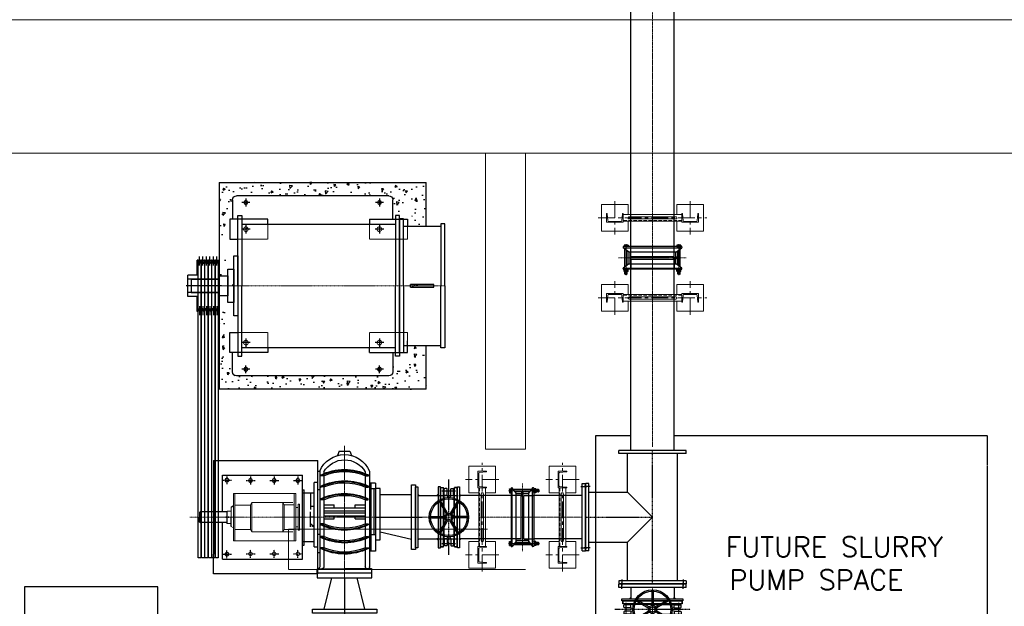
# Model space of a CAD drawing. Header units: inches. Extents: x -4968858 to -265257, y -220693 to 1871410.
# Tile 42 of 225: x -2020652 to -2013275, y 974049 to 978444. Entities that reach past the tile are written whole.
import ezdxf
from ezdxf.enums import TextEntityAlignment as Align

# ---------------------------------------------------------------- set-up
doc = ezdxf.new("R2010")
doc.units = ezdxf.units.IN
doc.header["$MEASUREMENT"] = 0
doc.header["$PDSIZE"] = 0.25
for name, pattern in [('CENTER', [2, 1.25, -0.25, 0.25, -0.25]), ('CENTER2', [1.125, 0.75, -0.125, 0.125, -0.125]), ('CL-1', [1.25, 1, -0.125, 0, -0.125]), ('CONTINOUS', [0]), ('DASHED', [0.75, 0.5, -0.25]), ('HIDDEN', [0.375, 0.25, -0.125]), ('PHANTOM', [2.5, 1.25, -0.25, 0.25, -0.25, 0.25, -0.25]), ('PHANTOM2', [1.25, 0.625, -0.125, 0.125, -0.125, 0.125, -0.125]), ('XREF1$1$CENTER', [2, 1.25, -0.25, 0.25, -0.25])]:
    doc.linetypes.add(name, pattern=pattern)
for name, color, linetype, lineweight in [('01_Dimension', 12, 'Continuous', 13), ('01_Pipe Support', 31, 'Continuous', 13), ('1_Text3.5', 2, 'Continuous', 18), ('CABLE TRENCH', 254, 'DASHED', 0), ('CEN', 120, 'CENTER', 13), ('CENTER', 1, 'CL-1', 13), ('HIDDEN', 3, 'HIDDEN', 13)]:
    doc.layers.add(name, color=color, linetype=linetype, lineweight=lineweight)
for name, color, linetype in [('1', 1, 'Continuous'), ('12.BASLPIPE', 96, 'Continuous'), ('2', 1, 'Continuous'), ('7', 1, 'CENTER'), ('DIM', 2, 'Continuous'), ('ext', 4, 'PHANTOM'), ('HID', 7, 'HIDDEN'), ('MOTOR', 62, 'Continuous'), ('PUMP', 4, 'Continuous'), ('XREF1$1$1', 1, 'XREF1$1$CENTER'), ('XREF1$1$BODY', 5, 'Continuous')]:
    doc.layers.add(name, color=color, linetype=linetype)
doc.styles.add('1_Romans', font='romans.shx', dxfattribs={"width": 0.85})

# ---------------------------------------------------------------- blocks, each defined once
blk = doc.blocks.new('KGV_PLAN')
at = {"layer": '1', "linetype": 'Continuous'}
for p, q in [((-5, 132.1), (-5, 33.5)), ((5, 132.1), (5, 33.5)), ((-116.9, 61.7), (-31.5, 12.4)), ((-111.9, 70.4), (-26.5, 21.1)), ((111.9, 70.4), (26.5, 21.1)), ((116.9, 61.7), (31.5, 12.4)), ((-116.9, -61.7), (-31.5, -12.4)), ((-111.9, -70.4), (-26.5, -21.1)), ((-5, -132.1), (-5, -33.5)), ((5, -132.1), (5, -33.5)), ((111.9, -70.4), (26.5, -21.1)), ((116.9, -61.7), (31.5, -12.4))]:
    blk.add_line(p, q, dxfattribs=at)
at = {"layer": '1'}
for p, q in [((223, 61, 0), (-223, 61, 0)), ((-223, 61, 0), (-223, 41, 0)), ((223, 61, 0), (-223, 61, 0)), ((-223, 41, 0), (-223, 61, 0)), ((223, 41, 0), (-223, 41, 0)), ((223, 41, 0), (-223, 41, 0)), ((223, 61, 0), (223, 41, 0)), ((223, 41, 0), (223, 61, 0)), ((223, -41, 0), (-223, -41, 0)), ((223, -41, 0), (-223, -41, 0)), ((-223, -61, 0), (-223, -41, 0)), ((223, -61, 0), (-223, -61, 0)), ((223, -61, 0), (-223, -61, 0)), ((223, -61, 0), (223, -41, 0)), ((223, -41, 0), (223, -61, 0))]:
    blk.add_line(p, q, dxfattribs=at)
at = {"layer": '1', "linetype": 'Continuous'}
for radius in [147.5, 137.5, 30, 20]:
    blk.add_circle((0, 0), radius, dxfattribs=at)
for centre, start, end in [((-109.4, 74.7), 145.67167, 240), ((-10, 132.1), 0, 94.32833), ((10, 132.1), 85.67167, 180), ((109.4, 74.7), 300, 34.32833), ((-119.4, 57.4), 60, 154.32833), ((-34, 8.1), 346.60155, 60), ((-24, 25.4), 240, 313.39845), ((-10, 33.5), 286.60155, 0), ((10, 33.5), 180, 253.39845), ((24, 25.4), 226.60155, 300), ((34, 8.1), 120, 193.39845), ((119.4, 57.4), 25.67167, 120), ((-119.4, -57.4), 205.67167, 300), ((-109.4, -74.7), 120, 214.32833), ((-34, -8.1), 300, 13.39845), ((-24, -25.4), 46.60155, 120), ((-10, -33.5), 0, 73.39845), ((10, -33.5), 106.60155, 180), ((24, -25.4), 60, 133.39845), ((34, -8.1), 166.60155, 240), ((109.4, -74.7), 325.67167, 60), ((119.4, -57.4), 240, 334.32833), ((-10, -132.1), 265.67167, 0), ((10, -132.1), 180, 274.32833)]:
    blk.add_arc(centre, 5, start, end, dxfattribs=at)
at = {"layer": 'XREF1$1$1'}
for p, q in [((282.9, 0, 0), (-282.9, 0, 0)), ((-198, -53.2, 0), (-198, 50.1, 0)), ((198, -53.2, 0), (198, 50.1, 0))]:
    blk.add_line(p, q, dxfattribs=at)
at = {"layer": 'XREF1$1$BODY'}
for p, q in [((-213.7, 16.5, 0), (-213.7, 31.7, 0)), ((-162.7, 35.2, 0), (-210.2, 35.2, 0)), ((-163, 35.2, 0), (-210.2, 35.2, 0)), ((-163, 13, 0), (-210.2, 13, 0)), ((0, 38, 0), (-163, 38, 0)), ((-163, 13, 0), (-163, 38, 0)), ((-163, 13, 0), (-150.2, 9.6, 0)), ((-145, -2.8, 0), (-145, 2.8, 0)), ((0, 38, 0), (126.7, 38, 0)), ((75.4, 38, 0), (37, 38, 0)), ((200, 38, 0), (73.4, 38, 0)), ((145, -2.8, 0), (145, 2.8, 0)), ((163, 13, 0), (150.2, 9.6, 0)), ((161.8, 38, 0), (163, 38, 0)), ((163, 35.2, 0), (162.7, 35.2, 0)), ((163, 13, 0), (163, 38, 0)), ((163, 35.2, 0), (210.2, 35.2, 0)), ((163, 13, 0), (210.2, 13, 0)), ((213.7, 16.5, 0), (213.7, 31.7, 0)), ((-213.7, -16.5, 0), (-213.7, -31.7, 0)), ((-163, -13, 0), (-210.2, -13, 0)), ((-163, -35.2, 0), (-210.2, -35.2, 0)), ((-163, -13, 0), (-150.2, -9.6, 0)), ((-163, -13, 0), (-163, -38, 0)), ((-163, -38, 0), (126.7, -38, 0)), ((75.4, -38, 0), (37, -38, 0)), ((200, -38, 0), (73.4, -38, 0)), ((124.6, -38, 0), (163, -38, 0)), ((163, -13, 0), (150.2, -9.6, 0)), ((163, -13, 0), (210.2, -13, 0)), ((163, -13, 0), (163, -38, 0)), ((163, -35.2, 0), (210.2, -35.2, 0)), ((213.7, -16.5, 0), (213.7, -31.7, 0))]:
    blk.add_line(p, q, dxfattribs=at)
for centre, radius, start, end in [((-210.2, 31.7, 0), 3.5, 90, 180), ((-210.2, 16.5, 0), 3.5, 180, 270), ((-152, 2.8, 0), 7.01, 0, 75), ((152, 2.8, 0), 7.01, 105, 180), ((210.2, 31.7, 0), 3.5, 0, 90), ((210.2, 16.5, 0), 3.5, 270, 0), ((-210.2, -16.5, 0), 3.5, 90, 180), ((-210.2, -31.7, 0), 3.5, 180, 270), ((-152, -2.8, 0), 7.01, 285, 0), ((152, -2.8, 0), 7.01, 180, 255), ((210.2, -16.5, 0), 3.5, 0, 90), ((210.2, -31.7, 0), 3.5, 270, 0)]:
    blk.add_arc(centre, radius, start, end, dxfattribs=at)
blk = doc.blocks.new('300NB_PS_MB5506-D')
at = {"layer": 'CEN'}
for p, q in [((0, 253.7), (0, -253.7)), ((-129, 198.2), (103.1, 198.2)), ((-129, -198.2), (103.1, -198.2))]:
    blk.add_line(p, q, dxfattribs=at)
at = {"layer": 'ext'}
for p, q in [((-122.4, 205.3), (-100.9, 205.3)), ((-122.4, 191), (-100.9, 191)), ((-120.7, 189.4), (-120.7, 207)), ((-122.4, -191), (-100.9, -191)), ((-122.4, -205.3), (-100.9, -205.3)), ((-120.7, -207), (-120.7, -189.4))]:
    blk.add_line(p, q, dxfattribs=at)
at = {"layer": 'HID'}
for p, q in [((-10, 161.9), (-85, 161.9)), ((-10, 161.9), (-10, -161.9)), ((10, 161.9), (85, 161.9)), ((10, 161.9), (10, -161.9)), ((-10, -161.9), (-85, -161.9)), ((10, -161.9), (85, -161.9))]:
    blk.add_line(p, q, dxfattribs=at)
at = {"layer": 'PUMP'}
for p, q in [((-122.4, 205.3), (-120.7, 207)), ((-122.4, 205.3), (-122.4, 191)), ((-120.7, 189.4), (-122.4, 191)), ((-120.7, 207), (-100.9, 207)), ((-120.7, 189.4), (-100.9, 189.4)), ((-100.9, 211.1), (-99.8, 213.1)), ((-100.9, 185.3), (-100.9, 211.1)), ((-100.9, 185.3), (-99.8, 183.3)), ((-99.8, 213.1), (-86.2, 213.1)), ((-86.2, 205.6), (-99.8, 205.6)), ((-86.2, 190.7), (-99.8, 190.7)), ((-99.8, 183.3), (-86.2, 183.3)), ((-85, 211.1), (-86.2, 213.1)), ((-85, 185.3), (-86.2, 183.3)), ((-85, -217.8), (-85, 217.8)), ((-85, 185.3), (-85, 211.1)), ((-82.8, 220), (-78.4, 220)), ((-76.2, 218.5), (-76.2, -217.8)), ((-67.2, 207), (67.2, 207)), ((-53.4, 189.4), (53.4, 189.4)), ((-46.6, -180.6), (-46.6, 180.6)), ((-46.6, 174), (46.6, 174)), ((76.2, 218.5), (76.2, -217.8)), ((82.8, 220), (78.4, 220)), ((85, -217.8), (85, 217.8)), ((95.4, 213.1), (85, 213.1)), ((85, 183.3), (85, 213.1)), ((85, 205.6), (95.4, 205.6)), ((85, 190.7), (95.4, 190.7)), ((95.4, 183.3), (85, 183.3)), ((96.5, 211.1), (95.4, 213.1)), ((96.5, 185.3), (95.4, 183.3)), ((96.5, 211.1), (96.5, 185.3)), ((-120.7, -189.4), (-122.4, -191)), ((-122.4, -205.3), (-122.4, -191)), ((-122.4, -205.3), (-120.7, -207)), ((-120.7, -189.4), (-100.9, -189.4)), ((-120.7, -207), (-100.9, -207)), ((-100.9, -185.3), (-99.8, -183.3)), ((-100.9, -185.3), (-100.9, -211.1)), ((-100.9, -211.1), (-99.8, -213.1)), ((-99.8, -183.3), (-86.2, -183.3)), ((-86.2, -190.7), (-99.8, -190.7)), ((-86.2, -205.6), (-99.8, -205.6)), ((-99.8, -213.1), (-86.2, -213.1)), ((-85, -185.3), (-86.2, -183.3)), ((-85, -211.1), (-86.2, -213.1)), ((-85, -185.3), (-85, -211.1)), ((-82.8, -220), (-78.4, -220)), ((-76.6, -219), (-46.6, -180.6)), ((-67.2, -207), (67.2, -207)), ((-53.4, -189.4), (53.4, -189.4)), ((-46.6, -174), (46.6, -174)), ((-46.6, -179.4), (-46.6, -179.6)), ((7.7, -174), (-7.7, -174)), ((-7.7, -179), (-7.7, -174)), ((-6, -180.6), (6, -180.6)), ((-4.4, -165.2), (-4.4, -174)), ((-4.4, -165.7), (-4, -165.2)), ((-4.4, -165.7), (4.4, -165.7)), ((-4.4, -168), (-4.4, -172.9)), ((4.4, -172.9), (-4.4, -172.9)), ((-4.4, -179), (-4.4, -174)), ((-4, -165.2), (4, -165.2)), ((-4, -165.2), (-4, -174)), ((-3.3, -159.8), (-3.3, -165.2)), ((2.2, -158.7), (-2.2, -158.7)), ((3.3, -159.8), (3.3, -165.2)), ((4, -165.2), (4, -174)), ((4.4, -165.7), (4, -165.2)), ((4.4, -165.2), (4.4, -174)), ((4.4, -168), (4.4, -172.9)), ((4.4, -179), (4.4, -174)), ((7.7, -179), (7.7, -174)), ((46.6, -179.4), (46.6, -179.6)), ((76.2, -186.1), (76.2, -189.4)), ((82.8, -220), (78.4, -220)), ((95.4, -183.3), (85, -183.3)), ((85, -183.3), (85, -213.1)), ((85, -190.7), (95.4, -190.7)), ((85, -205.6), (95.4, -205.6)), ((95.4, -213.1), (85, -213.1)), ((96.5, -185.3), (95.4, -183.3)), ((96.5, -211.1), (95.4, -213.1)), ((96.5, -211.1), (96.5, -185.3))]:
    blk.add_line(p, q, dxfattribs=at)
for points in [[(-46.6, 180.6), (-76.6, 219)], [(46.6, 180.6), (76.6, 219)], [(46.6, 180.6), (46.6, -180.6), (76.6, -219)]]:
    blk.add_lwpolyline(points, dxfattribs=at)
for centre, radius, start, end in [((-94.3, 209.4), 6.6, 145.61575, 214.38425), ((-76.3, 198.2), 24.7, 162.41205, 197.58795), ((-94.3, 187), 6.6, 145.61575, 214.38425), ((-91.6, 209.4), 6.6, 325.61575, 34.38425), ((-109.7, 198.2), 24.7, 342.41205, 17.58795), ((-91.6, 187), 6.6, 325.61575, 34.38425), ((-82.8, 217.8), 2.2, 90, 180), ((-78.4, 217.8), 2.2, 34.27173, 90), ((78.4, 217.8), 2.2, 90, 145.72827), ((82.8, 217.8), 2.2, 0, 90), ((89.9, 209.4), 6.6, 325.61575, 34.38425), ((71.9, 198.2), 24.7, 342.41205, 17.58795), ((89.9, 187), 6.6, 325.61575, 34.38425), ((-94.3, -187), 6.6, 145.61575, 214.38425), ((-76.3, -198.2), 24.7, 162.41205, 197.58795), ((-94.3, -209.4), 6.6, 145.61575, 214.38425), ((-91.6, -187), 6.6, 325.61575, 34.38425), ((-109.7, -198.2), 24.7, 342.41205, 17.58795), ((-91.6, -209.4), 6.6, 325.61575, 34.38425), ((-82.8, -217.8), 2.2, 180, 270), ((-78.4, -217.8), 2.2, 270, 0), ((-6, -179), 1.65, 180, 0), ((0, -173.9), 6.68, 228.88791, 311.11209), ((-2.2, -159.8), 1.1, 90, 180), ((2.2, -159.8), 1.1, 0, 90), ((6, -179), 1.65, 180, 0), ((78.4, -217.8), 2.2, 180, 270), ((82.8, -217.8), 2.2, 270, 0), ((89.9, -187), 6.6, 325.61575, 34.38425), ((71.9, -198.2), 24.7, 342.41205, 17.58795), ((89.9, -209.4), 6.6, 325.61575, 34.38425)]:
    blk.add_arc(centre, radius, start, end, dxfattribs=at)
blk = doc.blocks.new('MP')
for p, q in [((-21, 193), (-28, 193)), ((-21, 193), (-28, 193)), ((-28, 79.1), (-28, 193)), ((-21, 193), (-11.7, 166)), ((-8.3, 166), (-11.7, 166)), ((1, 193), (-8.3, 166)), ((5, 193), (1, 193)), ((5, 193), (14.3, 166)), ((17.7, 166), (14.3, 166)), ((27, 193), (17.7, 166)), ((31, 193), (27, 193)), ((31, 193), (40.3, 166)), ((43.7, 166), (40.3, 166)), ((53, 193), (43.7, 166)), ((57, 193), (53, 193)), ((57, 193), (66.3, 166)), ((69.7, 166), (66.3, 166)), ((79, 193), (69.7, 166)), ((83, 193), (79, 193)), ((83, 193), (92.3, 166)), ((95.7, 166), (92.3, 166)), ((105, 193), (95.7, 166)), ((109, 193), (105, 193)), ((109, 193), (118.3, 166)), ((121.7, 166), (118.3, 166)), ((131, 193), (121.7, 166)), ((131, 193), (138, 193)), ((131, 193), (138, 193)), ((131, 193), (138, 193)), ((131, 193), (138, 193)), ((138, 79.1), (138, 193)), ((-28, -193), (-28, -79.1)), ((138, -79.1), (138, -193)), ((-21, -193), (-28, -193)), ((-21, -193), (-28, -193)), ((-21, -193), (-11.7, -166)), ((-8.3, -166), (-11.7, -166)), ((1, -193), (-8.3, -166)), ((5, -193), (1, -193)), ((5, -193), (14.3, -166)), ((17.7, -166), (14.3, -166)), ((27, -193), (17.7, -166)), ((31, -193), (27, -193)), ((31, -193), (40.3, -166)), ((43.7, -166), (40.3, -166)), ((53, -193), (43.7, -166)), ((57, -193), (53, -193)), ((57, -193), (66.3, -166)), ((69.7, -166), (66.3, -166)), ((79, -193), (69.7, -166)), ((83, -193), (79, -193)), ((83, -193), (92.3, -166)), ((95.7, -166), (92.3, -166)), ((105, -193), (95.7, -166)), ((109, -193), (105, -193)), ((109, -193), (118.3, -166)), ((121.7, -166), (118.3, -166)), ((131, -193), (121.7, -166)), ((131, -193), (138, -193)), ((131, -193), (138, -193)), ((131, -193), (138, -193)), ((131, -193), (138, -193))]:
    blk.add_line(p, q)
at = {"color": 7}
for p, q in [((-28, 79.1), (-97, 79.1)), ((-97, -79.1), (-97, 79.1)), ((138, 79.1), (138, 79.1)), ((138, -79.1), (138, 79.1)), ((138, 50), (-97, 50)), ((138, -50), (-97, -50)), ((-28, -79.1), (-97, -79.1)), ((138, -79.1), (138, -79.1))]:
    blk.add_line(p, q, dxfattribs=at)
at = {"layer": '1', "ltscale": 0.2}
for p, q in [((-10, 152.6), (-10, 220.3)), ((16, 152.6), (16, 220.3)), ((42, 152.6), (42, 220.3)), ((68, 152.6), (68, 220.3)), ((94, 152.6), (94, 220.3)), ((120, 152.6), (120, 220.3)), ((-10, -152.6), (-10, -220.3)), ((16, -152.6), (16, -220.3)), ((42, -152.6), (42, -220.3)), ((68, -152.6), (68, -220.3)), ((94, -152.6), (94, -220.3)), ((120, -152.6), (120, -220.3))]:
    blk.add_line(p, q, dxfattribs=at)
at = {"layer": '1', "ltscale": 0.6}
blk.add_line((156, 0), (-110.5, 0), dxfattribs=at)
blk = doc.blocks.new('1LA7500-A-TV')
for p, q in [((30, 887.5), (-1120, 887.5)), ((-925, 925), (-925, 887.5)), ((-1180, 872.5), (-1460, 872.5)), ((-1032, 850), (-968, 850)), ((-1000, 882), (-1000, 818)), ((-32, 850), (32, 850)), ((0, 882), (0, 818)), ((410, 475), (200, 475)), ((410, 475), (410, 375)), ((-1406.6, 435), (-1233.4, 435)), ((-1406.6, 415), (-1406.6, 435)), ((-1233.4, 415), (-1406.6, 415)), ((-1233.4, 415), (-1233.4, 435)), ((410, 375), (200, 375)), ((-1032, 0), (-968, 0)), ((-1000, 32), (-1000, -32)), ((-32, 0), (32, 0)), ((0, 32), (0, -32)), ((-1180, -22.5), (-1460, -22.5)), ((30, -37.5), (-1120, -37.5)), ((-925, -75), (-925, -37.5))]:
    blk.add_line(p, q)
for points in [[(-1490, 425), (-1490, 890), (-1460, 890), (-1460, 425)], [(-925, 925), (-1210, 925), (-1210, 872.5)], [(-1180, 425), (-1180, 927.5), (-1150, 927.5), (-1150, 425)], [(-1150, 425), (-1150, 952.5), (-1120, 952.5), (-1120, 425)], [(-165, 887.5), (-165, 925), (120, 925), (120, 775), (60, 775)], [(60, 425), (60, 952.5), (30, 952.5), (30, 425)], [(-1490, 425), (-1490, -40), (-1460, -40), (-1460, 425)], [(-1180, 425), (-1180, -77.5), (-1150, -77.5), (-1150, 425)], [(-1150, 425), (-1150, -102.5), (-1120, -102.5), (-1120, 425)], [(60, 425), (60, -102.5), (30, -102.5), (30, 425)], [(-165, -37.5), (-165, -75), (120, -75), (120, 75), (60, 75)], [(-925, -75), (-1210, -75), (-1210, 12.5)]]:
    blk.add_lwpolyline(points)
for points in [[(90, 650), (60, 650), (60, 200), (90, 200)], [(135, 550), (90, 550), (90, 300), (135, 300)], [(200, 500), (135, 500), (135, 350), (200, 350)]]:
    blk.add_lwpolyline(points, close=True)
at = {"layer": 'CEN', "color": 1}
blk.add_line((410, 425), (-1490, 425), dxfattribs=at)
at = {"layer": 'HIDDEN', "ltscale": 5}
for points in [[(-1210, 872.5), (-1210, 775), (-925, 775), (-925, 887.5)], [(60, 775), (-165, 775), (-165, 887.5)], [(-1210, 12.5), (-1210, 75), (-925, 75), (-925, -37.5)], [(60, 75), (-165, 75), (-165, -37.5)]]:
    blk.add_lwpolyline(points, dxfattribs=at)
for centre in [(-1000, 850), (0, 850), (-1000, 0), (0, 0)]:
    blk.add_circle(centre, 17.5, dxfattribs=at)
blk = doc.blocks.new('MOTOR')
for p, q in [((-1170, 675), (-30, 675)), ((-1200, 500), (-1200, 645)), ((0, 645), (0, 500)), ((-1200, -500), (-1200, -645)), ((0, -645), (0, -500)), ((-1170, -675), (-30, -675))]:
    blk.add_line(p, q)
for centre in [(-1100, 625), (-100, 625), (-1100, -625), (-100, -625)]:
    blk.add_circle(centre, 14)
for centre, start, end in [((-1170, 645), 90, 180), ((-30, 645), 0, 90), ((-1170, -645), 180, 270), ((-30, -645), 270, 0)]:
    blk.add_arc(centre, 30, start, end)
at = {"layer": '1'}
for p, q in [((-1129.7, 625), (-1070.3, 625)), ((-1100, 654.7), (-1100, 595.3)), ((-129.7, 625), (-70.3, 625)), ((-100, 654.7), (-100, 595.3)), ((-1129.7, -625), (-1070.3, -625)), ((-1100, -654.7), (-1100, -595.3)), ((-129.7, -625), (-70.3, -625)), ((-100, -654.7), (-100, -595.3))]:
    blk.add_line(p, q, dxfattribs=at)
blk.add_blockref('1LA7500-A-TV', (-100, -425))
blk = doc.blocks.new('EFGF')
for p, q in [((31464.6, 7389), (31440.9, 7389)), ((31441.1, 7389), (31441.1, 7395)), ((31776.5, 7389), (31800.2, 7389)), ((31800.1, 7389), (31800.1, 7395)), ((31442.6, 7305.7), (31442.6, 7312.4)), ((31442.6, 7305.7), (31442.6, 7312.4)), ((31464.6, 7305.7), (31442.6, 7305.7)), ((31777.4, 7305.2), (31800.8, 7305.2)), ((31800.8, 7305.2), (31800.8, 7311.8)), ((31440.9, 7210.5), (31440.9, 7216.6)), ((31464.6, 7210.5), (31440.9, 7210.5)), ((31777.4, 7210.7), (31798.9, 7210.7)), ((31798.9, 7210.7), (31798.9, 7217.7)), ((31464.6, 7029.1), (31440.9, 7029.1)), ((31440.9, 7029.1), (31440.9, 7023.1)), ((31777.4, 7029), (31798.9, 7029)), ((31798.9, 7029), (31798.9, 7021.9)), ((31777.4, 6934.5), (31800.8, 6934.5)), ((31800.8, 6934.5), (31800.8, 6927.8)), ((31464.6, 6933.9), (31442.6, 6933.9)), ((31442.6, 6933.9), (31442.6, 6927.3)), ((31442.6, 6933.9), (31442.6, 6927.3)), ((31776.5, 6850.7), (31800.2, 6850.7)), ((31800.1, 6850.7), (31800.1, 6844.6))]:
    blk.add_line(p, q)
at = {"layer": 'PUMP'}
for centre, radius, start, end in [((31621.1, 7025.2), 411.3, 64.27846, 115.9635), ((31621.1, 7019.2), 411.3, 64.20815, 115.96681), ((31621.1, 7026.3), 395, 66.69952, 113.34167), ((31621.1, 6941.8), 411.3, 64.10024, 115.7255), ((31621.1, 6935.2), 411.3, 64.10024, 115.7255), ((31620.4, 6942.7), 395, 66.5791, 113.22131), ((31621.1, 6846.8), 411.3, 64.39223, 115.98076), ((31621.1, 6840.8), 411.3, 64.39223, 115.98076), ((31621.1, 6847.9), 395, 66.69952, 113.34167), ((31621.1, 7398.8), 411.3, 244.01924, 295.60777), ((31621.1, 7392.8), 411.3, 244.01924, 295.60777), ((31621.1, 7391.8), 395, 246.65833, 293.30048), ((31621.1, 7304.5), 411.3, 244.2745, 295.89976), ((31620.4, 7296.9), 395, 246.77869, 293.4209), ((31621.1, 7297.8), 411.3, 244.2745, 295.89976), ((31621.1, 7220.4), 411.3, 244.03319, 295.79185), ((31621.1, 7214.4), 411.3, 244.0365, 295.72154), ((31621.1, 7213.3), 395, 246.65833, 293.30048)]:
    blk.add_arc(centre, radius, start, end, dxfattribs=at)
blk = doc.blocks.new('150 510-TV-BT-LH')
at = {"color": 1, "linetype": 'CENTER', "lineweight": 9}
for p, q in [((32488, 1439.8), (32488, 452)), ((32255.2, 905.7), (33646.7, 905.7))]:
    blk.add_line(p, q, dxfattribs=at)
for p, q in [((32447.4, 1400.9), (32434.9, 1367.5)), ((32528.5, 1400.9), (32541, 1367.5)), ((32644.5, 1215.1), (32668.1, 1215.1)), ((32668, 1215.1), (32668, 1221.1)), ((33403, 1220.7), (32803, 1220.7)), ((32803, 590.7), (32803, 1220.7)), ((32256, 1161.2), (32301.9, 1161.2)), ((32803, 1110.8), (32790.8, 1110.8)), ((33570.3, 945.7), (33570.3, 905.7)), ((33574, 942), (33570.3, 945.7)), ((33570.3, 865.7), (33570.3, 905.7)), ((33574, 942), (33574, 905.7)), ((33574, 869.3), (33574, 905.7)), ((33367, 858.2), (33369, 858.2)), ((33574, 869.3), (33570.3, 865.7)), ((32256, 650.2), (32301.9, 650.2)), ((33403, 590.7), (32803, 590.7)), ((32689.1, 519.8), (32488, 519.8)), ((32283, 485.9), (32283, 515.9))]:
    blk.add_line(p, q)
at = {"color": 0}
for p, q in [((32528.5, 1400.9), (32447.4, 1400.9)), ((33403, 945.7), (33403, 1220.7)), ((32289.8, 650.2), (32289.8, 1161.2)), ((33403, 590.7), (33403, 865.7)), ((32716.2, 684.8), (32688.8, 684.8))]:
    blk.add_line(p, q, dxfattribs=at)
at = {"linetype": 'HIDDEN'}
for p, q in [((32803, 1087.2), (32716.2, 1087.2)), ((32803, 724.1), (32716.2, 724.1))]:
    blk.add_line(p, q, dxfattribs=at)
for centre, radius, start, end in [((32488, 1172.3), 202.3, 23.10611, 156.89389), ((32488, 1156.8), 178.6, 29.81516, 150.18484)]:
    blk.add_arc(centre, radius, start, end)
at = {"layer": '1', "linetype": 'CENTER2', "ltscale": 0.5}
for p, q in [((32871.6, 1180.7), (32804.3, 1180.7)), ((32838, 1210.2), (32838, 1151.2)), ((33048.7, 1180.7), (32981.3, 1180.7)), ((33015, 1210.2), (33015, 1151.2)), ((33225.7, 1180.7), (33158.3, 1180.7)), ((33192, 1210.2), (33192, 1151.2)), ((33402.7, 1182.7), (33335.3, 1182.7)), ((33369, 1212.2), (33369, 1153.2)), ((32871.7, 630.7), (32804.3, 630.7)), ((32838, 601.2), (32838, 660.2)), ((33048.7, 630.7), (32981.3, 630.7)), ((33015, 601.2), (33015, 660.2)), ((33225.7, 630.7), (33158.3, 630.7)), ((33192, 601.2), (33192, 660.2)), ((33402.6, 628.6), (33335.3, 628.6)), ((33369, 599.1), (33369, 658.1))]:
    blk.add_line(p, q, dxfattribs=at)
at = {"layer": '2', "lineweight": 13}
for p, q in [((32852.8, 1083.4), (32852.8, 905.7)), ((33320.9, 1083.4), (32852.8, 1083.4)), ((32864.9, 1083.4), (32864.9, 906.8)), ((33311.2, 1082.3), (33311.2, 905.7)), ((33320.9, 1082.3), (33320.9, 905.7)), ((32835, 1003.1), (32825.3, 1003.1)), ((32825.3, 1003.1), (32825.3, 905.7)), ((32825.3, 1003.1), (32835, 1003.1)), ((32835, 1003.1), (32835, 905.7)), ((32852.8, 978.7), (32835, 978.7)), ((32864.9, 997.8), (32940.4, 997.8)), ((32875.2, 1016), (33182, 1016)), ((32940.4, 997.8), (32950.1, 1016)), ((32940.4, 997.8), (32940.4, 906.8)), ((32950.1, 1016), (32950.1, 906.8)), ((33182, 1016), (33182, 906.8)), ((33182, 1016), (33191.7, 997.8)), ((33191.7, 997.8), (33191.7, 906.8)), ((33191.7, 996.6), (33311.2, 996.6)), ((33336.5, 981), (33336.5, 909.2)), ((32825.3, 808.3), (32825.3, 905.7)), ((32835, 808.3), (32835, 905.7)), ((32852.8, 729.1), (32852.8, 905.7)), ((32864.9, 729.1), (32864.9, 905.7)), ((32940.4, 814.7), (32940.4, 905.7)), ((32950.1, 796.5), (32950.1, 905.7)), ((33182, 796.5), (33182, 905.7)), ((33191.7, 814.7), (33191.7, 905.7)), ((33311.2, 729.1), (33311.2, 905.7)), ((33320.9, 729.1), (33320.9, 905.7)), ((33336.5, 951.2), (33367, 951.2)), ((33367, 951.2), (33367, 858.2)), ((32852.8, 832.6), (32835, 832.6)), ((32864.9, 814.7), (32940.4, 814.7)), ((32940.4, 814.7), (32950.1, 796.5)), ((33182, 796.5), (33191.7, 814.7)), ((33191.7, 814.7), (33311.2, 814.7)), ((33336.5, 834.9), (33320.9, 825.9)), ((33336.5, 858.2), (33367, 858.2)), ((32825.3, 808.3), (32835, 808.3)), ((32835, 808.3), (32825.3, 808.3)), ((32875.2, 796.5), (33182, 796.5)), ((33320.9, 729.1), (32852.8, 729.1))]:
    blk.add_line(p, q, dxfattribs=at)
at = {"layer": '2'}
for p, q in [((33336.5, 981), (33320.9, 993.8)), ((33336.5, 834.9), (33336.5, 908))]:
    blk.add_line(p, q, dxfattribs=at)
for centre in [(32838, 1180.7), (33015, 1180.7), (33192, 1180.7), (33369, 1182.7)]:
    blk.add_circle(centre, 14, dxfattribs=at)
at = {"layer": '2', "lineweight": 13}
for centre in [(32838, 630.7), (33015, 630.7), (33192, 630.7), (33368.9, 628.6)]:
    blk.add_circle(centre, 14, dxfattribs=at)
at = {"layer": '2', "color": 6, "linetype": 'HIDDEN'}
for p in [(33358.7, 906.8), (33358.7, 906.8), (33358.7, 905.7), (33358.7, 905.7), (33374.5, 906.8), (33374.5, 905.7)]:
    blk.add_point(p, dxfattribs=at)
at = {"layer": 'CENTER', "linetype": 'CENTER2', "lineweight": 9}
blk.add_line((32488, 452), (32488, 1435.8), dxfattribs=at)
at = {"layer": 'DIM'}
for p, q in [((32733.8, 839.9), (32724.1, 839.9)), ((32729, 844.8), (32729, 835.1))]:
    blk.add_line(p, q, dxfattribs=at)
blk.add_lwpolyline([(32724.1, 839.9), (32729, 844.8), (32733.8, 839.9), (32729, 835.1)], close=True, dxfattribs=at)
at = {"layer": 'MOTOR'}
for p, q in [((33367, 945.7), (33570.3, 945.7)), ((33367, 865.7), (33570.3, 865.7))]:
    blk.add_line(p, q, dxfattribs=at)
at = {"layer": 'PUMP'}
for p, q in [((32301.9, 1251.7), (32301.9, 534.8)), ((32333, 1245.7), (32333, 534.8)), ((32643, 1245.7), (32643, 534.8)), ((32688.8, 1251.7), (32674.1, 1251.7)), ((32674.1, 1251.7), (32674.1, 534.8)), ((32688.8, 641), (32688.8, 1251.7)), ((32256, 1161.2), (32256, 650.2)), ((32256, 1118.8), (32301.9, 1118.8)), ((32268.1, 1118.8), (32268.1, 772.4)), ((32688.8, 1113.9), (32674.1, 1113.9)), ((32688.8, 1165.4), (32716.2, 1165.4)), ((32716.2, 684.8), (32716.2, 1165.4)), ((32790.8, 696.9), (32790.8, 1110.8)), ((32742, 1087.2), (32742, 963.2)), ((32408.8, 997.6), (32333, 997.6)), ((32408.8, 997.6), (32333, 997.6)), ((32333, 972.9), (32643, 972.9)), ((32333, 972.9), (32643, 972.9)), ((32408.8, 972.9), (32408.8, 997.6)), ((32408.8, 972.9), (32408.8, 997.6)), ((32567.1, 972.9), (32567.1, 997.6)), ((32643, 997.6), (32567.1, 997.6)), ((32643, 997.6), (32567.1, 997.6)), ((32567.1, 972.9), (32567.1, 997.6)), ((32716.2, 986.2), (32742, 986.2)), ((32643, 952.8), (32333, 952.8)), ((32643, 939.1), (32333, 939.1)), ((32333, 914.4), (32643, 914.4)), ((32333, 914.4), (32643, 914.4)), ((32403.5, 893.6), (32333, 893.6)), ((32408.8, 893.6), (32333, 893.6)), ((32408.8, 893.6), (32408.8, 914.4)), ((32408.8, 893.6), (32408.8, 914.4)), ((32567.1, 893.6), (32567.1, 914.4)), ((32567.1, 893.6), (32567.1, 914.4)), ((32643, 893.6), (32567.1, 893.6)), ((32643, 893.6), (32567.1, 893.6)), ((32716.2, 906.5), (32742, 906.5)), ((32742, 832.5), (32742, 946.3)), ((33367, 858.2), (33367, 951.2)), ((32742, 857.8), (32716.2, 832)), ((32256, 772.4), (32301.9, 772.4)), ((32688.8, 778.7), (32674.1, 778.7)), ((32803, 696.9), (32790.8, 696.9)), ((32688.8, 641), (32674.1, 641)), ((32286.9, 519.8), (32488, 519.8)), ((32283, 485.9), (32693, 485.9)), ((32693, 485.9), (32693, 515.9))]:
    blk.add_line(p, q, dxfattribs=at)
for centre, radius, start, end in [((32286.9, 515.9), 3.9, 90, 180), ((32286.9, 534.8), 15, 270, 0), ((32318, 534.8), 15, 270, 0), ((32658, 534.8), 15, 180, 270), ((32689.1, 534.8), 15, 180, 270), ((32689.1, 515.9), 3.9, 0, 90)]:
    blk.add_arc(centre, radius, start, end, dxfattribs=at)
at = {"extrusion": (0, 0, -1), "xscale": -1, "zscale": -1, "rotation": 180}
blk.add_blockref('EFGF', (-64109.1, 8065.8), dxfattribs=at)
blk = doc.blocks.new('Kothagudem_4th Stage Slurry Pump')
h = blk.add_hatch()
h.set_pattern_fill('AR-CONC', color=256, scale=25, style=0)
h.set_pattern_definition([(50, (-45587.6, -4969.91), (179.31505, -15.68803), [18.75, -206.25]), (355, (-45587.6, -4969.91), (-34.6878, 188.048), [15, -165]), (100.4514, (-45572.66, -4971.22), (144.62735, 172.3599), [15.93505, -175.2855]), (46.1842, (-45587.6, -4919.9), (266.8103, -41.3798), [28.125, -309.375]), (96.6356, (-45565.37, -4923.36), (233.6657, 243.5295), [23.9026, -262.9282]), (351.1842, (-45587.6, -4919.9), (233.6655, 243.5297), [22.5, -247.5]), (21, (-45562.6, -4932.41), (149.22676, -100.6547), [18.75, -206.25]), (326, (-45562.6, -4932.41), (60.8288, 181.2875), [15, -165]), (71.4514, (-45550.17, -4940.8), (210.05566, 80.6326), [15.93505, -175.2855]), (37.5, (-45587.606, -4969.91), (3.03996, 83.22346), [0, -163, 0, -167.5, 0, -165.625]), (7.5, (-45587.61, -4969.91), (65.76738, 98.60293), [0, -95.5, 0, -159.25, 0, -63.125]), (327.5, (-45643.356, -4969.91), (133.45561, -5.63872), [0, -62.5, 0, -195, 0, -258.75]), (317.5, (-45668.36, -4969.91), (145.79654, 25.02625), [0, -81.25, 0, -129.5, 0, -183.75])])
h.paths.add_polyline_path([(336, 1400, -1), (364, 1400, -1)], flags=0)
h.paths.add_polyline_path([(364, 1200, -1), (336, 1200, -1)], flags=0)
h.paths.add_polyline_path([(264, 775, -1), (236, 775, -1)], flags=0)
h.paths.add_polyline_path([(364, 350, -1), (336, 350, -1)], flags=0)
h.paths.add_polyline_path([(1336, 1400, -1), (1364, 1400, -1)], flags=0)
h.paths.add_polyline_path([(1336, 1200, -1), (1364, 1200, -1)], flags=0)
h.paths.add_polyline_path([(364, 150, -1), (336, 150, -1)], flags=0)
h.paths.add_polyline_path([(1436, 775, -1), (1464, 775, -1)], flags=0)
h.paths.add_polyline_path([(1336, 350, -1), (1364, 350, -1)], flags=0)
h.paths.add_polyline_path([(1364, 150, -1), (1336, 150, -1)], flags=0)
h.paths.add_polyline_path([(116.6, 765), (116.6, 785), (0, 785), (0, 765)])
h.paths.add_polyline_path([(170, 1125), (170, 425), (140, 425), (140, 327.5), (0, 327.5), (0, 0), (1550, 0), (1550, 1550), (0, 1550), (0, 1222.5), (140, 1222.5), (140, 1125)])
h.paths.add_polyline_path([(116.6, 765), (116.6, 785), (106.9, 785), (106.9, 765)])
edge = h.paths.add_edge_path()
edge.add_line((170, 1125), (170, 425))
edge.add_line((170, 425), (140, 425))
edge.add_line((140, 425), (140, 327.5))
edge.add_line((140, 327.5), (106.9, 327.5))
edge.add_line((106.9, 327.5), (106.9, 248.8))
edge.add_arc((136.9, 248.8), 30, 180, 270)
edge.add_line((136.9, 218.8), (250, 218.8))
edge.add_line((250, 218.8), (250, 130))
edge.add_arc((280, 130), 30, 180, 270)
edge.add_line((280, 100), (1420, 100))
edge.add_arc((1420, 130), 30, 270, 360)
edge.add_line((1450, 130), (1450, 218.8))
edge.add_line((1450, 218.8), (1471, 218.8))
edge.add_arc((1471, 248.8), 30, 270, 360)
edge.add_line((1501, 248.8), (1501, 650))
edge.add_line((1501, 650), (1528.2, 650))
edge.add_line((1528.2, 650), (1528.2, 900))
edge.add_line((1528.2, 900), (1501, 900))
edge.add_line((1501, 900), (1501, 1301.2))
edge.add_arc((1471, 1301.2), 30, 0, 90)
edge.add_line((1471, 1331.2), (1450, 1331.2))
edge.add_line((1450, 1331.2), (1450, 1420))
edge.add_arc((1420, 1420), 30, 0, 90)
edge.add_line((1420, 1450), (280, 1450))
edge.add_arc((280, 1420), 30, 90, 180)
edge.add_line((250, 1420), (250, 1331.2))
edge.add_line((250, 1331.2), (136.9, 1331.2))
edge.add_arc((136.9, 1301.2), 30, 90, 180)
edge.add_line((106.9, 1301.2), (106.9, 1222.5))
edge.add_line((106.9, 1222.5), (140, 1222.5))
edge.add_line((140, 1222.5), (140, 1125))
edge.add_line((140, 1125), (170, 1125))
for p, q in [((369.5, 3197.7), (369.5, 3227.7)), ((369.5, 3227.7), (852.5, 3227.7)), ((852.5, 3197.7), (369.5, 3197.7)), ((458.9, 3197.7), (515.8, 2961.6)), ((763.1, 3197.7), (706.2, 2961.6)), ((852.5, 3227.7), (852.5, 3197.7)), ((811, 2893.8), (811, 2772.7)), ((816, 2933), (1592, 2933)), ((1592, 2933), (1592, 2785.9)), ((79, 2266.5), (79, 2749.5)), ((79, 2749.5), (109, 2749.5)), ((109, 2749.5), (109, 2266.5)), ((109, 2675.8), (345.1, 2619)), ((345.1, 2337.5), (109, 2337.5)), ((109, 2266.5), (79, 2266.5)), ((1592, 2083), (1592, 2230.1)), ((811, 2162), (811, 2083)), ((1592, 2083), (811, 2083)), ((0, 1550), (0, 1222.5)), ((0, 1550), (1550, 1550)), ((1550, 0), (1550, 1550)), ((0, 327.5), (0, 0)), ((1550, 0), (0, 0))]:
    blk.add_line(p, q)
for points in [[(816, 2961.6), (406, 2961.6), (406, 2927.7), (816, 2927.7)], [(1557, 2812), (1579, 2812), (1579, 582), (1557, 582)], [(1583, 2812), (1605, 2812), (1605, 582), (1583, 582)], [(1609, 2812), (1631, 2812), (1631, 582), (1609, 582)], [(1635, 2812), (1657, 2812), (1657, 582), (1635, 582)], [(1661, 2812), (1683, 2812), (1683, 582), (1661, 582)], [(1687, 2812), (1709, 2812), (1709, 582), (1687, 582)], [(345.1, 2676.5), (345.1, 2292.4), (379, 2292.4), (379, 2676.5)]]:
    blk.add_lwpolyline(points, close=True)
at = {"layer": '1', "ltscale": 0.5}
for p, q in [((611, 2961.7), (611, 3349.8)), ((379, 2508), (30.6, 2508))]:
    blk.add_line(p, q, dxfattribs=at)
at = {"layer": '2'}
for p, q in [((811, 2933), (816, 2933)), ((811, 2933), (811, 2893.8)), ((811, 2772.7), (811, 2162)), ((1592, 2230.1), (1592, 2785.9))]:
    blk.add_line(p, q, dxfattribs=at)
at = {"xscale": -1, "rotation": 180}
for name, p in [('150 510-TV-BT-LH', (-31877, 3413.7)), ('MOTOR', (1450, 775))]:
    blk.add_blockref(name, p, dxfattribs=at)
at = {"color": 7, "rotation": 180}
blk.add_blockref('MP', (1688, 775), dxfattribs=at)
blk = doc.blocks.new('PS_1')
at = {"layer": '01_Pipe Support', "color": 1, "linetype": 'CENTER', "ltscale": 100}
for p, q in [((-282.5, -125), (-282.5, 125)), ((282.5, -125), (282.5, 125)), ((-407.5, 0), (407.5, 0))]:
    blk.add_line(p, q, dxfattribs=at)
at = {"layer": '01_Pipe Support'}
for p, q in [((220, 25), (-220, 25)), ((-220, 25), (-220, -25)), ((174.9, 8), (-174.9, 8)), ((220, 25), (220, -25)), ((220, -25), (-220, -25)), ((174.9, -8), (-174.9, -8))]:
    blk.add_line(p, q, dxfattribs=at)
at = {"layer": '01_Pipe Support', "linetype": 'HIDDEN', "ltscale": 100}
blk.add_line((220, 20), (-220, 20), dxfattribs=at)
at = {"layer": '01_Pipe Support'}
for points in [[(-182.5, 25), (-182.5, 100), (-382.5, 100), (-382.5, -100), (-182.5, -100), (-182.5, -25)], [(182.5, 25), (182.5, 100), (382.5, 100), (382.5, -100), (182.5, -100), (182.5, -25)]]:
    blk.add_lwpolyline(points, dxfattribs=at)
for points in [[(-345, 32.5), (-345, -32.5), (-342.1, -32.5, 0.383864), (-339.7, -30.4), (-334.4, 20.5, -0.383864), (-326.9, 27.2), (-238.1, 27.2, -0.383864), (-230.6, 20.5), (-225.3, -30.4, 0.383864), (-222.9, -32.5), (-220, -32.5), (-220, 32.5)], [(345, 32.5), (345, -32.5), (342.1, -32.5, -0.383864), (339.7, -30.4), (334.4, 20.5, 0.383864), (326.9, 27.2), (238.1, 27.2, 0.383864), (230.6, 20.5), (225.3, -30.4, -0.383864), (222.9, -32.5), (220, -32.5), (220, 32.5)]]:
    blk.add_lwpolyline(points, format="xyb", close=True, dxfattribs=at)
for centre, start, end in [((-174.9, 0), 89.80293, 270), ((174.9, 0), 270, 90.19707)]:
    blk.add_arc(centre, 8, start, end, dxfattribs=at)
blk = doc.blocks.new('A$C3EBB7D44')
at = {"layer": 'CABLE TRENCH', "color": 251, "lineweight": 0, "ltscale": 5}
for p, q in [((25476.4, 7800.1), (4730, 7800.1)), ((25476.4, 6800.1), (4730, 6800.1)), ((14255.5, 6800.1), (14255.5, 4582.1)), ((14555.5, 6800.1), (14555.5, 4582.1)), ((14255.5, 4582.1), (14555.5, 4582.1)), ((14271.1, 3982.1), (12778.9, 3982.1)), ((12778.9, 3982.1), (12778.9, 3682.1)), ((14555.5, 3682.1), (12778.9, 3682.1))]:
    blk.add_line(p, q, dxfattribs=at)
blk = doc.blocks.new('A$C1F1B71E3')
for points in [[(52551.8, 15299.5), (52551.8, 15289.5), (52561.8, 15289.5)], [(52705.8, 15299.5), (52705.8, 15289.5), (52695.8, 15289.5)], [(52865.8, 15299.5), (52865.8, 15289.5), (52875.8, 15289.5)], [(52551.8, 14955.7), (52551.8, 14965.7), (52561.8, 14965.7)], [(52705.8, 14955.7), (52705.8, 14965.7), (52695.8, 14965.7)], [(52865.8, 14955.7), (52865.8, 14965.7), (52875.8, 14965.7)], [(54138.8, 14516.2), (54148.8, 14516.2), (54148.8, 14526.2)], [(54482.6, 14516.2), (54472.6, 14516.2), (54472.6, 14526.2)]]:
    blk.add_hatch(color=256).paths.add_polyline_path(points)
for p, q in [((52561.8, 15289.5), (52551.8, 15299.5)), ((52551.8, 15289.5), (52561.8, 15289.5)), ((52695.8, 15289.5), (52705.8, 15299.5)), ((52705.8, 15289.5), (52695.8, 15289.5)), ((52875.8, 15289.5), (52865.8, 15299.5)), ((52865.8, 15289.5), (52875.8, 15289.5)), ((52551.8, 14965.7), (52561.8, 14965.7)), ((52561.8, 14965.7), (52551.8, 14955.7)), ((52705.8, 14965.7), (52695.8, 14965.7)), ((52695.8, 14965.7), (52705.8, 14955.7)), ((52865.8, 14965.7), (52875.8, 14965.7)), ((52875.8, 14965.7), (52865.8, 14955.7)), ((54148.8, 14526.2), (54138.8, 14516.2)), ((54148.8, 14516.2), (54148.8, 14526.2)), ((54472.6, 14516.2), (54472.6, 14526.2)), ((54472.6, 14526.2), (54482.6, 14516.2))]:
    blk.add_line(p, q)
at = {"color": 3}
for p, q in [((49604.7, 14604.8), (49604.7, 12854.8)), ((50604.7, 14604.8), (49604.7, 14604.8)), ((50604.7, 12854.8), (50604.7, 14604.8))]:
    blk.add_line(p, q, dxfattribs=at)
at = {"color": 8, "linetype": 'PHANTOM2', "ltscale": 20}
blk.add_lwpolyline([(54472.6, 15738.6), (56818.8, 15738.6), (56818.8, 14146.6), (53885.8, 14146.6), (53885.8, 15738.6), (54148.8, 15738.6)], dxfattribs=at)
at = {"layer": '1'}
for p, q in [((54563.2, 15627.6), (54058.2, 15627.6)), ((54058.2, 15604.6), (54058.2, 15627.6)), ((54563.2, 15604.6), (54058.2, 15604.6)), ((54124.2, 15314.1), (54124.2, 15604.6)), ((54497.2, 14650.6), (54497.2, 15604.6)), ((54563.2, 15604.6), (54563.2, 15627.6)), ((53773.5, 15357.6), (53820.1, 15357.6)), ((53844.8, 15357.6), (53798.3, 15357.6)), ((53810.7, 14875.1), (53810.7, 15380.1)), ((53833.7, 15380.1), (53810.7, 15380.1)), ((53833.7, 14875.1), (53833.7, 15380.1)), ((53833.7, 15314.1), (54124.2, 15314.1)), ((54310.7, 15127.6), (54124.2, 15314.1)), ((54124.2, 14941.1), (54310.7, 15127.6)), ((53833.7, 14941.1), (54124.2, 14941.1)), ((54124.2, 14650.6), (54124.2, 14941.1)), ((53773.5, 14897.6), (53820.1, 14897.6)), ((53844.8, 14897.6), (53798.3, 14897.6)), ((53833.7, 14875.1), (53810.7, 14875.1)), ((54563.2, 14650.6), (54058.2, 14650.6)), ((54058.2, 14650.6), (54058.2, 14627.6)), ((54563.2, 14627.6), (54058.2, 14627.6)), ((54080.7, 14661.7), (54080.7, 14615.2)), ((54080.7, 14590.4), (54080.7, 14637)), ((54540.7, 14661.7), (54540.7, 14615.2)), ((54540.7, 14590.4), (54540.7, 14637)), ((54563.2, 14650.6), (54563.2, 14627.6))]:
    blk.add_line(p, q, dxfattribs=at)
at = {"layer": '12.BASLPIPE'}
for p, q in [((54148.8, 15627.6), (54148.8, 20787.7)), ((54472.6, 15627.6), (54472.6, 20787.7)), ((53784.7, 14875.1), (53784.7, 15380.1)), ((53784.7, 15380.1), (53807.7, 15380.1)), ((53807.7, 14875.1), (53807.7, 15380.1)), ((52551.8, 15289.5), (52855.8, 15289.5)), ((53250.8, 15289.5), (52865.8, 15289.5)), ((53784.7, 15289.5), (53420.8, 15289.5)), ((52551.8, 14965.7), (52855.8, 14965.7)), ((53250.8, 14965.7), (52865.8, 14965.7)), ((53784.7, 14965.7), (53420.8, 14965.7)), ((53784.7, 14875.1), (53807.7, 14875.1)), ((54563.2, 14624.6), (54058.2, 14624.6)), ((54058.2, 14601.6), (54058.2, 14624.6)), ((54563.2, 14601.6), (54563.2, 14624.6)), ((54563.2, 14601.6), (54058.2, 14601.6)), ((54148.8, 14601.6), (54148.8, 14516.2)), ((54472.6, 14601.6), (54472.6, 14516.2))]:
    blk.add_line(p, q, dxfattribs=at)
for points in [[(52551.8, 15356.2), (52551.8, 14899), (52535.8, 14899), (52535.8, 15356.2)], [(52705.8, 15356.2), (52705.8, 14899), (52721.8, 14899), (52721.8, 15356.2)], [(52865.8, 15356.2), (52865.8, 14899), (52849.8, 14899), (52849.8, 15356.2)], [(54082.1, 14516.2), (54539.3, 14516.2), (54539.3, 14500.2), (54082.1, 14500.2)]]:
    blk.add_lwpolyline(points, close=True, dxfattribs=at)
at = {"layer": '7'}
for p, q in [((54310.7, 14627.6), (54310.7, 15627.6)), ((53810.7, 15127.6), (54310.7, 15127.6))]:
    blk.add_line(p, q, dxfattribs=at)
at = {"layer": 'CENTER'}
for p, q in [((54310.7, 24156.1), (54310.7, 15653.6)), ((52855.8, 15127.6), (52531.8, 15127.6)), ((53015.8, 15127.6), (53784.7, 15127.6)), ((54310.7, 11345.6), (54310.7, 14601.6))]:
    blk.add_line(p, q, dxfattribs=at)
for name, p, rotation in [('Kothagudem_4th Stage Slurry Pump', (52614.8, 17635.6), 180), ('PS_1', (53035.7, 15127.6), 90), ('PS_1', (53635.7, 15127.6), 90), ('KGV_PLAN', (52785.8, 15127.6), 270)]:
    blk.add_blockref(name, p, dxfattribs=dict(rotation=rotation))
at = {"xscale": -1, "rotation": 180}
blk.add_blockref('PS_1', (54310.7, 17369.9), dxfattribs=at)
for name, p in [('PS_1', (54310.7, 16769.9)), ('KGV_PLAN', (54310.7, 14436.2))]:
    blk.add_blockref(name, p)
at = {"layer": '01_Dimension', "color": 0}
blk.add_blockref('A$C3EBB7D44', (38804.8, 11054.8), dxfattribs=at)
at = {"layer": '1', "linetype": 'Continuous', "xscale": 0.9996920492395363, "yscale": 0.9996920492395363, "zscale": 0.9996920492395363}
for p, rotation in [((54310.7, 17069.9), 90), ((53335.7, 15127.6), 180), ((53335.8, 15127.6), 180)]:
    blk.add_blockref('300NB_PS_MB5506-D', p, dxfattribs=dict(at, rotation=rotation))
at = {"layer": '1_Text3.5', "style": '1_Romans'}
for s, p in [('FUTURE SLURRY ', (56589.7, 14830.5)), ('PUMP SPACE', (56191.4, 14582.7))]:
    blk.add_text(s, height=150, dxfattribs=at).set_placement(p, align=Align.RIGHT)
blk = doc.blocks.new('AHP BLOCK')
at = {"xscale": 0.001, "yscale": 0.001, "zscale": 0.001}
blk.add_blockref('A$C1F1B71E3', (-166.1155, 61.8393), dxfattribs=at)

msp = doc.modelspace()

# ---------------------------------------------------------------- block references
at = {"color": 1, "linetype": 'CONTINOUS', "lineweight": 15, "xscale": 1000, "yscale": 1000, "zscale": 1000}
msp.add_blockref('AHP BLOCK', (-1904106.5, 897749.5), dxfattribs=at)

doc.saveas('drawing.dxf')
